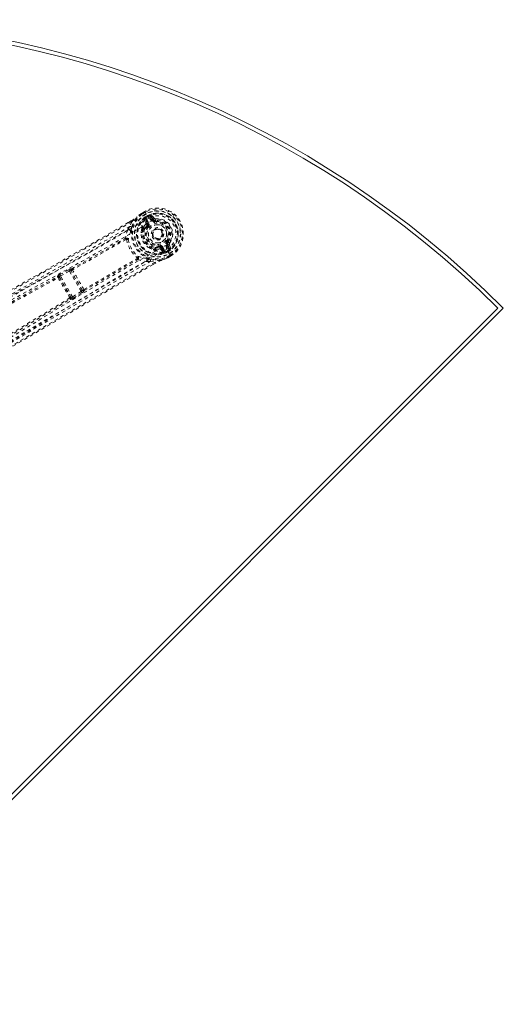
# Model space of a CAD drawing. Header units: inches. Extents: x -67 to 61, y -70 to 46.
# Tile 5 of 5: x 46 to 61, y 17 to 46. Entities that reach past the tile are written whole.
import ezdxf

# ---------------------------------------------------------------- set-up
doc = ezdxf.new("R2010")
doc.units = ezdxf.units.IN
doc.header["$MEASUREMENT"] = 0
doc.linetypes.add('SLD-Dashed', pattern=[0.075, 0.05, -0.025])
doc.linetypes.add('SLD-Solid', pattern=[0])

msp = doc.modelspace()

# ---------------------------------------------------------------- linework, layer by layer
at = {"color": 7, "linetype": 'SLD-Dashed', "lineweight": 0}
for p, q in [((49.905, 40.603), (49.902, 40.601)), ((50.006, 40.662), (49.905, 40.603)), ((50.008, 40.661), (49.906, 40.602)), ((50.02, 40.635), (49.92, 40.577)), ((50.008, 40.658), (50.006, 40.662)), ((50.035, 40.612), (50.008, 40.658)), ((50.018, 40.494), (50.081, 40.53)), ((50.018, 40.494), (50.034, 40.469)), ((50.018, 40.494), (50.018, 40.494)), ((50.034, 40.468), (50.02, 40.454)), ((50.02, 40.454), (50.031, 40.461)), ((50.031, 40.461), (50.098, 40.5)), ((50.096, 40.504), (50.034, 40.469)), ((50.046, 40.592), (50.035, 40.612)), ((50.049, 40.587), (50.046, 40.592)), ((50.124, 40.457), (50.049, 40.587)), ((50.098, 40.5), (50.096, 40.504)), ((50.228, 40.385), (50.17, 40.486)), ((50.196, 40.501), (50.272, 40.41)), ((50.254, 40.4), (50.196, 40.501)), ((50.292, 40.454), (50.212, 40.545)), ((49.49, 40.1), (49.557, 40.208)), ((49.595, 40.375), (49.507, 40.324)), ((49.595, 40.373), (49.507, 40.322)), ((49.609, 40.348), (49.557, 40.208)), ((49.94, 40.152), (49.959, 40.163)), ((49.996, 40.417), (50, 40.431)), ((49.996, 40.417), (50.035, 40.307)), ((50.002, 40.436), (50, 40.432)), ((50.075, 40.296), (50.032, 40.421)), ((50.032, 40.421), (50.097, 40.309)), ((50.058, 40.436), (50.123, 40.324)), ((50.067, 40.228), (50.074, 40.24)), ((50.091, 40.21), (50.067, 40.228)), ((50.075, 40.296), (50.097, 40.309)), ((50.272, 40.41), (50.254, 40.4)), ((50.331, 40.379), (50.34, 40.38)), ((50.332, 40.439), (50.34, 40.38)), ((50.34, 40.38), (50.343, 40.356)), ((49.91, 40.113), (49.919, 40.132)), ((49.975, 40.145), (49.956, 40.134)), ((50.441, 39.581), (50.437, 39.61)), ((50.455, 39.58), (50.441, 39.581)), ((50.468, 39.847), (50.455, 39.84)), ((50.476, 39.852), (50.468, 39.847)), ((50.552, 39.581), (50.616, 39.469)), ((50.715, 39.541), (50.657, 39.642)), ((50.701, 39.667), (50.683, 39.657)), ((50.741, 39.556), (50.683, 39.657)), ((50.689, 39.755), (50.709, 39.741)), ((50.701, 39.667), (50.741, 39.556)), ((50.709, 39.741), (50.703, 39.733)), ((50.788, 39.548), (50.749, 39.663)), ((50.284, 39.501), (50.263, 39.502)), ((50.304, 39.531), (50.323, 39.542)), ((50.311, 39.509), (50.331, 39.519)), ((50.493, 39.514), (50.569, 39.424)), ((50.504, 39.554), (50.526, 39.566)), ((50.59, 39.454), (50.504, 39.554)), ((50.526, 39.566), (50.59, 39.454)), ((50.569, 39.424), (50.569, 39.424)), ((50.569, 39.424), (50.569, 39.424)), ((50.584, 39.421), (50.569, 39.424)), ((50.584, 39.421), (50.589, 39.42)), ((50.613, 39.427), (50.624, 39.433)), ((50.632, 39.432), (50.613, 39.427)), ((50.624, 39.433), (50.692, 39.472)), ((50.633, 39.432), (50.694, 39.467)), ((50.633, 39.432), (50.646, 39.405)), ((50.647, 39.406), (50.646, 39.405)), ((50.709, 39.442), (50.647, 39.406)), ((50.667, 39.516), (50.667, 39.516)), ((50.743, 39.385), (50.667, 39.516)), ((50.67, 39.279), (50.77, 39.336)), ((50.684, 39.254), (50.786, 39.313)), ((50.786, 39.311), (50.685, 39.253)), ((50.692, 39.472), (50.694, 39.467)), ((50.709, 39.442), (50.709, 39.442)), ((50.745, 39.38), (50.743, 39.385)), ((50.757, 39.361), (50.745, 39.38)), ((50.784, 39.315), (50.757, 39.361)), ((50.786, 39.311), (50.784, 39.315)), ((50.168, 39.15), (50.041, 39.145)), ((50.168, 39.15), (50.316, 39.124)), ((50.254, 39.055), (50.331, 39.1)), ((50.332, 39.099), (50.255, 39.054)), ((50.681, 39.251), (50.685, 39.253)), ((47.366, 38.685), (47.364, 38.698)), ((47.426, 38.668), (47.423, 38.681)), ((47.423, 38.681), (47.779, 38.064)), ((47.436, 38.752), (47.71, 38.896)), ((47.457, 38.712), (47.73, 38.856)), ((47.823, 38.078), (47.457, 38.712)), ((47.71, 38.896), (47.74, 38.91)), ((47.73, 38.856), (48.085, 38.243)), ((47.778, 38.863), (47.779, 38.862)), ((48.114, 38.281), (47.778, 38.863)), ((47.798, 38.924), (47.797, 38.925)), ((48.085, 38.243), (47.823, 38.078)), ((47.847, 38.041), (48.108, 38.205)), ((48.108, 38.205), (48.136, 38.224)), ((48.114, 38.282), (48.114, 38.281)), ((48.177, 38.266), (48.177, 38.267)), ((47.754, 38.013), (47.764, 38.004)), ((47.779, 38.064), (47.769, 38.073))]:
    msp.add_line(p, q, dxfattribs=at)
at = {"color": 7, "linetype": 'SLD-Solid', "lineweight": 15}
for p, q in [((60.673, 37.74), (39.804, 16.871)), ((60.84, 37.74), (39.804, 16.704)), ((39.804, 16.871), (60.673, 37.74))]:
    msp.add_line(p, q, dxfattribs=at)
at = {"color": 7, "linetype": 'SLD-Dashed', "lineweight": 0, "flags": 128}
for points in [[(49.613, 40.191), (49.67, 40.34), (49.764, 40.486)], [(49.902, 40.601), (49.831, 40.546), (49.764, 40.486)], [(49.772, 40.493), (49.768, 40.49), (49.764, 40.486)], [(49.905, 40.603), (49.829, 40.544), (49.772, 40.493)], [(49.902, 40.601), (49.902, 40.6), (49.904, 40.598), (49.905, 40.596), (49.908, 40.593), (49.91, 40.59), (49.914, 40.586), (49.917, 40.582), (49.92, 40.577)], [(49.92, 40.577), (49.917, 40.583), (49.914, 40.588), (49.911, 40.593), (49.909, 40.597), (49.907, 40.6), (49.906, 40.602), (49.905, 40.603), (49.905, 40.603)], [(50.006, 40.662), (50.006, 40.662), (50.007, 40.661), (50.008, 40.659), (50.009, 40.655), (50.012, 40.651), (50.014, 40.646), (50.017, 40.641), (50.02, 40.635)], [(50.031, 40.461), (50.046, 40.45), (50.058, 40.436)], [(50.034, 40.468), (50.034, 40.469), (50.034, 40.469)], [(50.17, 40.486), (50.163, 40.508), (50.164, 40.532)], [(50.196, 40.501), (50.196, 40.5), (50.194, 40.499), (50.192, 40.498), (50.188, 40.496), (50.184, 40.494), (50.18, 40.491), (50.175, 40.489), (50.17, 40.486)], [(49.507, 40.324), (47.24, 39.018), (44.879, 37.675), (42.51, 36.335), (40.144, 34.999)], [(49.609, 40.348), (48.905, 39.94), (48.17, 39.517), (47.403, 39.077), (46.706, 38.679), (46.257, 38.423), (45.786, 38.155), (45.293, 37.875), (44.803, 37.597), (44.378, 37.357), (43.815, 37.038), (43.216, 36.7), (42.581, 36.341), (41.992, 36.008), (40.158, 34.973)], [(40.284, 34.943), (41.665, 35.733), (43.05, 36.512), (44.439, 37.279), (45.829, 38.037), (46.917, 38.632), (47.999, 39.229), (49.07, 39.836), (50.124, 40.457)], [(40.387, 34.876), (41.764, 35.664), (43.147, 36.439), (44.533, 37.201), (45.921, 37.956), (47.008, 38.547), (48.088, 39.143), (49.157, 39.748), (50.209, 40.37)], [(49.557, 40.208), (48.916, 39.837), (48.247, 39.452), (47.55, 39.053), (46.885, 38.674), (46.211, 38.29), (45.536, 37.907), (44.878, 37.535), (44.247, 37.178), (43.658, 36.846), (43, 36.474), (42.382, 36.125), (41.774, 35.782), (41.145, 35.427)], [(49.595, 40.375), (49.595, 40.375), (49.595, 40.374), (49.596, 40.372), (49.598, 40.368), (49.6, 40.364), (49.603, 40.359), (49.606, 40.354), (49.609, 40.348)], [(49.959, 40.163), (49.987, 40.215), (50.029, 40.272)], [(50.067, 40.228), (50.028, 40.175), (50.001, 40.127)], [(50.029, 40.272), (50.037, 40.292), (50.035, 40.307)], [(50.058, 40.436), (50.053, 40.433), (50.048, 40.43), (50.044, 40.428), (50.04, 40.426), (50.037, 40.424), (50.034, 40.422), (50.033, 40.421), (50.032, 40.421)], [(50.114, 40.192), (50.11, 40.196), (50.106, 40.199), (50.101, 40.202), (50.098, 40.205), (50.095, 40.207), (50.093, 40.209), (50.091, 40.21), (50.091, 40.21)], [(50.123, 40.324), (50.118, 40.321), (50.113, 40.318), (50.109, 40.316), (50.105, 40.313), (50.102, 40.311), (50.099, 40.31), (50.097, 40.309), (50.097, 40.309)], [(50.209, 40.37), (50.279, 40.404), (50.356, 40.422), (50.436, 40.423), (50.516, 40.407), (50.591, 40.375), (50.66, 40.329), (50.72, 40.27), (50.768, 40.201), (50.803, 40.125), (50.824, 40.044), (50.83, 39.961), (50.82, 39.88), (50.794, 39.803), (50.753, 39.734), (50.699, 39.676), (50.634, 39.633)], [(50.228, 40.385), (50.233, 40.388), (50.238, 40.39), (50.243, 40.393), (50.247, 40.395), (50.25, 40.397), (50.252, 40.398), (50.254, 40.399), (50.254, 40.4)], [(50.346, 40.326), (50.346, 40.332), (50.345, 40.337), (50.344, 40.342), (50.344, 40.347), (50.343, 40.351), (50.343, 40.353), (50.343, 40.355), (50.343, 40.356)], [(49.49, 40.1), (46.725, 38.514), (43.952, 36.943), (41.175, 35.375)], [(49.49, 40.1), (49.447, 39.978), (49.421, 39.85)], [(49.584, 40.064), (49.581, 40.052), (49.579, 40.044)], [(49.91, 40.113), (49.896, 40.018), (49.898, 39.962)], [(40.966, 33.873), (42.336, 34.672), (43.699, 35.482), (45.053, 36.302), (46.4, 37.126), (47.455, 37.772), (48.511, 38.41), (49.57, 39.032), (50.634, 39.633)], [(47.798, 38.924), (48.61, 39.381), (49.415, 39.844)], [(49.438, 39.817), (48.633, 39.353), (47.82, 38.895)], [(49.453, 39.813), (49.458, 39.822), (49.461, 39.832), (49.46, 39.84), (49.456, 39.847), (49.449, 39.852), (49.441, 39.854), (49.431, 39.854), (49.421, 39.85)], [(49.453, 39.813), (49.446, 39.817), (49.442, 39.818), (49.44, 39.817), (49.438, 39.817)], [(50.126, 39.568), (50.174, 39.537), (50.263, 39.502)], [(50.434, 39.64), (50.434, 39.634), (50.435, 39.628), (50.436, 39.623), (50.436, 39.619), (50.437, 39.615), (50.437, 39.612), (50.437, 39.611), (50.437, 39.61)], [(50.552, 39.581), (50.547, 39.578), (50.542, 39.575), (50.537, 39.573), (50.533, 39.571), (50.53, 39.569), (50.528, 39.567), (50.526, 39.566), (50.526, 39.566)], [(50.657, 39.642), (50.662, 39.645), (50.667, 39.648), (50.671, 39.65), (50.675, 39.653), (50.679, 39.654), (50.681, 39.656), (50.683, 39.657), (50.683, 39.657)], [(50.666, 39.774), (50.67, 39.77), (50.674, 39.767), (50.679, 39.764), (50.682, 39.761), (50.685, 39.759), (50.687, 39.757), (50.689, 39.756), (50.689, 39.755)], [(40.972, 33.751), (42.347, 34.551), (43.714, 35.362), (45.073, 36.181), (46.425, 37.006), (47.484, 37.651), (48.542, 38.289), (49.603, 38.913), (50.667, 39.516)], [(50.331, 39.519), (50.39, 39.518), (50.46, 39.526)], [(50.46, 39.526), (50.482, 39.523), (50.493, 39.514)], [(50.59, 39.454), (50.591, 39.454), (50.593, 39.455), (50.595, 39.457), (50.598, 39.458), (50.602, 39.461), (50.607, 39.463), (50.611, 39.466), (50.616, 39.469)], [(50.616, 39.469), (50.623, 39.452), (50.624, 39.433)], [(50.633, 39.432), (50.633, 39.432), (50.632, 39.432)], [(50.685, 39.253), (50.685, 39.253), (50.684, 39.254), (50.683, 39.256), (50.681, 39.259), (50.679, 39.263), (50.676, 39.268), (50.673, 39.273), (50.67, 39.279)], [(50.681, 39.251), (50.68, 39.252), (50.68, 39.254), (50.679, 39.257), (50.677, 39.26), (50.676, 39.264), (50.674, 39.269), (50.672, 39.274), (50.67, 39.279)], [(50.694, 39.467), (50.696, 39.464), (50.7, 39.458), (50.704, 39.451), (50.709, 39.442)], [(50.715, 39.541), (50.72, 39.544), (50.725, 39.547), (50.73, 39.549), (50.734, 39.552), (50.737, 39.554), (50.739, 39.555), (50.741, 39.556), (50.741, 39.556)], [(50.752, 39.513), (50.731, 39.523), (50.715, 39.541)], [(50.77, 39.336), (50.774, 39.331), (50.777, 39.326), (50.78, 39.321), (50.782, 39.317), (50.784, 39.314), (50.785, 39.312), (50.786, 39.311), (50.786, 39.311)], [(50.316, 39.124), (49.676, 38.756), (49.001, 38.365), (48.289, 37.952), (47.541, 37.516), (46.853, 37.114), (46.138, 36.694), (45.973, 36.598), (45.807, 36.5), (45.64, 36.402), (45.525, 36.334), (45.414, 36.269), (45.297, 36.2), (45.175, 36.128), (44.784, 35.898), (44.35, 35.642), (43.871, 35.359), (43.569, 35.181), (43.248, 34.992), (42.901, 34.787), (42.578, 34.596), (42.155, 34.347), (41.78, 34.125), (41.451, 33.931), (41.17, 33.765), (40.935, 33.627)], [(50.255, 39.054), (47.98, 37.738), (45.635, 36.364), (43.292, 34.983), (40.951, 33.601)], [(41.792, 34.307), (44.538, 35.927), (47.286, 37.544), (50.041, 39.145)], [(41.822, 34.255), (42.146, 34.446), (42.516, 34.664), (42.92, 34.903), (43.286, 35.119), (43.478, 35.232), (43.669, 35.345), (43.861, 35.458), (44.078, 35.587), (44.298, 35.716), (44.511, 35.842), (44.945, 36.098), (45.348, 36.335), (45.72, 36.555), (46.084, 36.769), (46.507, 37.017), (47.232, 37.443), (47.964, 37.871), (48.722, 38.313), (49.461, 38.741), (50.168, 39.15)], [(48.163, 38.301), (48.966, 38.776), (49.77, 39.242)], [(48.177, 38.267), (48.978, 38.742), (49.782, 39.208)], [(49.77, 39.242), (49.772, 39.243), (49.773, 39.245), (49.774, 39.248), (49.775, 39.256)], [(49.791, 39.21), (49.799, 39.217), (49.804, 39.225), (49.806, 39.234), (49.805, 39.242), (49.801, 39.249), (49.794, 39.254), (49.785, 39.256), (49.775, 39.256)], [(49.791, 39.21), (49.914, 39.169), (50.041, 39.145)], [(50.037, 39.25), (50.045, 39.248), (50.058, 39.245)], [(50.182, 39.206), (50.339, 39.181), (50.513, 39.189)], [(50.316, 39.124), (50.319, 39.119), (50.322, 39.113), (50.325, 39.109), (50.328, 39.104), (50.33, 39.101), (50.331, 39.099), (50.332, 39.098), (50.332, 39.099)], [(50.513, 39.189), (50.589, 39.214), (50.681, 39.251)], [(50.513, 39.189), (50.518, 39.19), (50.523, 39.193)], [(50.685, 39.253), (50.596, 39.217), (50.523, 39.193)], [(44.747, 37.251), (46.059, 37.968), (47.366, 38.685)], [(47.423, 38.681), (47.424, 38.687), (47.431, 38.695), (47.442, 38.704), (47.449, 38.708), (47.457, 38.712)], [(47.436, 38.752), (47.437, 38.75), (47.439, 38.747), (47.441, 38.743), (47.443, 38.738), (47.446, 38.732), (47.45, 38.726), (47.453, 38.719), (47.457, 38.712)], [(47.71, 38.896), (47.712, 38.891), (47.717, 38.882), (47.723, 38.87), (47.73, 38.856)], [(47.73, 38.856), (47.738, 38.86), (47.746, 38.863), (47.761, 38.866), (47.772, 38.866), (47.776, 38.865), (47.778, 38.864), (47.778, 38.863)], [(44.766, 37.222), (46.08, 37.939), (47.388, 38.656)], [(48.085, 38.243), (48.089, 38.236), (48.093, 38.23), (48.097, 38.224), (48.1, 38.218), (48.103, 38.214), (48.105, 38.21), (48.107, 38.207), (48.108, 38.205)], [(47.74, 38.047), (46.465, 37.272), (45.187, 36.493)], [(45.202, 36.462), (46.48, 37.24), (47.754, 38.013)], [(47.823, 38.078), (47.816, 38.074), (47.809, 38.07), (47.795, 38.064), (47.785, 38.062), (47.779, 38.064)], [(47.823, 38.078), (47.827, 38.071), (47.831, 38.065), (47.835, 38.059), (47.839, 38.053), (47.842, 38.049), (47.844, 38.045), (47.846, 38.042), (47.847, 38.041)]]:
    msp.add_lwpolyline(points, dxfattribs=at)
at = {"color": 7, "linetype": 'SLD-Dashed', "lineweight": 0}
for radius in [0.7, 0.69, 0.623, 0.32, 0.275, 0.188, 0.157, 0.142, 0.139, 0.138]:
    msp.add_circle((50.39, 39.983), radius, dxfattribs=at)
at = {"color": 7, "linetype": 'SLD-Solid', "lineweight": 15}
for radius, start, end in [(29.75, 45, 135), (29.632, 45.2284, 134.7716), (29.632, 45.2284, 134.7716)]:
    msp.add_arc((39.804, 16.704), radius, start, end, dxfattribs=at)
at = {"color": 7, "linetype": 'SLD-Dashed', "lineweight": 0}
for centre, radius, start, end in [((50.39, 39.983), 0.78, 300.5288, 119.4712), ((50.39, 39.983), 0.78, 300, 119.4852), ((49.019, 41.429), 1.202, 298.6565, 308.814), ((50.39, 39.983), 0.787, 128.3239, 291.6761), ((47.245, 43.165), 3.677, 310.0115, 313.2374), ((50.39, 39.983), 0.758, 128.3239, 291.6761), ((50.39, 39.983), 0.632, 126.0642, 293.9358), ((50.39, 39.983), 0.602, 126.2697, 293.7303), ((49.92, 40.577), 0.03, 120.2178, 125.2738), ((50.39, 39.983), 0.75, 300.4562, 119.5438), ((50.39, 39.983), 0.629, 300.5444, 119.4557), ((50.86, 40.953), 0.887, 208.4985, 210.4135), ((50.39, 39.983), 0.599, 300.5443, 119.4557), ((50.39, 39.983), 0.593, 112.3909, 119.4476), ((50.401, 39.989), 0.543, 299.366, 120.634), ((50.242, 40.341), 0.206, 98.3425, 112.3396), ((50.222, 40.516), 0.0299, 107.8925, 211.9521), ((49.401, 39.583), 0.644, 70.7408, 75.9115), ((51.748, 39.642), 2.204, 165.5691, 168.9416), ((50.406, 40.145), 0.497, 144.8146, 183.6299), ((50.376, 40.198), 0.439, 150.0688, 186.0866), ((49.971, 40.135), 0.0305, 343.9333, 114.3693), ((49.93, 40.121), 0.0505, 28.2708, 55.7509), ((50.069, 40.385), 0.0843, 125.4025, 142.6212), ((50.005, 40.406), 0.0305, 29.0417, 96.1691), ((50.39, 39.983), 0.376, 142.774, 277.226), ((50.04, 40.243), 0.031, 331.5902, 110.0546), ((50.05, 40.281), 0.0299, 31.046, 119.0046), ((50.39, 39.983), 0.346, 142.7739, 277.226), ((50.025, 40.27), 0.0567, 328.2292, 27.9781), ((50.02, 40.264), 0.089, 322.774, 30), ((50.02, 40.264), 0.119, 322.7741, 29.9998), ((50.39, 39.983), 0.275, 90, 270), ((49.999, 40.25), 0.242, 29.7358, 58.8246), ((50.332, 40.444), 0.119, 210.0002, 277.2258), ((50.332, 40.444), 0.089, 210, 277.226), ((50.299, 40.424), 0.0301, 102.347, 208.5788), ((50.331, 40.451), 0.0715, 214.7849, 269.755), ((50.326, 40.484), 0.0455, 221.3523, 277.4727), ((50.39, 39.983), 0.459, 322.774, 97.226), ((50.39, 39.983), 0.4, 322.774, 97.226), ((50.39, 39.983), 0.376, 322.774, 97.226), ((50.39, 39.983), 0.346, 322.774, 97.226), ((50.39, 39.983), 0.275, 269.9999, 90.0001), ((49.518, 40.046), 0.0608, 358.0308, 117.6178), ((50.383, 39.669), 0.887, 155.0289, 170.8698), ((50.374, 39.974), 0.476, 181.4724, 238.5266), ((49.925, 40.076), 0.0404, 67.2256, 112.6904), ((49.959, 40.112), 0.0444, 115.0113, 152.6914), ((50.422, 40.002), 0.494, 166.9722, 253.0278), ((49.911, 40.11), 0.0506, 28.2534, 55.6782), ((49.973, 40.106), 0.0326, 121.6503, 167.8213), ((50.4, 39.989), 0.453, 159.7483, 260.251), ((50.385, 39.98), 0.411, 159.0116, 260.9885), ((49.968, 40.109), 0.0371, 29.2745, 79.8326), ((50.39, 39.983), 0.157, 185.1542, 230.0596), ((49.408, 39.857), 0.0143, 296.6381, 332.4535), ((49.368, 39.78), 0.0795, 27.493, 53.9455), ((49.448, 39.796), 0.0608, 13.4568, 116.3323), ((49.475, 39.738), 0.0786, 66.2599, 106.6759), ((50.402, 39.99), 0.965, 190.5265, 229.4745), ((50.339, 39.953), 0.844, 189.7728, 230.2273), ((50.354, 40.038), 0.465, 265.8372, 280.7949), ((50.313, 39.544), 0.0305, 305.6317, 76.0667), ((50.288, 39.555), 0.0371, 340.1674, 30.7284), ((50.449, 39.522), 0.119, 30.0002, 97.2258), ((50.449, 39.522), 0.089, 30, 97.226), ((50.44, 39.55), 0.031, 310.1672, 88.1959), ((50.456, 39.524), 0.0565, 31.957, 91.5657), ((50.418, 39.509), 0.249, 1.7046, 29.8623), ((50.76, 39.702), 0.119, 142.7739, 210), ((50.76, 39.702), 0.089, 142.774, 210), ((50.766, 39.698), 0.0714, 150.3138, 205.2487), ((50.727, 39.683), 0.0301, 211.4544, 317.6204), ((51.58, 40.839), 1.402, 231.5621, 233.9866), ((50.792, 39.677), 0.0455, 142.5301, 198.6452), ((49.721, 39.313), 0.0786, 313.3256, 353.7381), ((49.757, 39.26), 0.0608, 303.6682, 46.5424), ((50.115, 40.134), 0.888, 249.1314, 264.97), ((50.238, 39.534), 0.0404, 307.3037, 352.7803), ((50.537, 39.91), 0.491, 236.127, 275.5127), ((50.288, 39.56), 0.0326, 252.1637, 298.3668), ((50.286, 39.545), 0.0444, 267.3969, 304.996), ((50.261, 39.505), 0.0506, 4.3219, 31.7477), ((50.57, 39.864), 0.44, 233.9347, 269.9018), ((50.28, 39.516), 0.0504, 4.2204, 31.7546), ((50.478, 39.539), 0.0299, 300.9962, 28.9519), ((50.564, 39.438), 0.0305, 323.8303, 30.9604), ((50.569, 39.534), 0.115, 279.6882, 292.2893), ((50.39, 39.983), 0.593, 300.5524, 307.6091), ((50.768, 39.57), 0.0299, 208.0463, 312.1093), ((50.626, 39.676), 0.206, 307.6596, 321.6579), ((49.703, 39.199), 0.0795, 6.0543, 32.5083), ((49.79, 39.196), 0.0143, 87.5562, 123.3557), ((50.009, 39.196), 0.0608, 302.3824, 61.9703), ((50.773, 41.329), 2.204, 251.0582, 254.4316), ((49.55, 39.326), 0.643, 344.0864, 349.2623), ((51.573, 35.668), 3.677, 106.7624, 109.9887), ((50.957, 38.072), 1.202, 111.1869, 121.3425), ((47.494, 38.597), 0.165, 110.5927, 142.3681), ((47.384, 38.658), 0.0451, 30.8628, 117.5124), ((47.387, 38.645), 0.0451, 30.895, 117.399), ((47.306, 38.616), 0.0919, 26.0234, 48.5444), ((47.79, 38.832), 0.0933, 85.8685, 122.4634), ((47.818, 38.885), 0.0451, 117.857, 208.9583), ((47.819, 38.884), 0.0451, 117.8505, 208.9531), ((47.852, 38.814), 0.0873, 111.8099, 146.8095), ((19.041, 21.883), 33.379, 29.4252, 30.5748), ((47.74, 38.856), 0.0889, 26.181, 49.6203), ((19.651, 22.236), 32.727, 29.399, 30.6009), ((47.424, 38.607), 0.0607, 88.3018, 126.2238), ((79.629, 56.864), 37.027, 209.4552, 210.5445), ((76.074, 54.811), 32.883, 209.4019, 210.5981), ((48.057, 38.295), 0.0588, 297.8374, 346.6323), ((48.109, 38.369), 0.0872, 273.1887, 308.1919), ((48.153, 38.306), 0.0451, 211.0464, 302.1495), ((48.153, 38.305), 0.0451, 211.0416, 302.1433), ((48.093, 38.307), 0.0933, 297.5363, 334.1324), ((48.09, 38.252), 0.0879, 10.246, 33.953), ((47.715, 38.103), 0.0612, 293.9383, 331.5357), ((47.664, 37.995), 0.092, 11.4666, 33.9885), ((47.73, 38.051), 0.0451, 302.6012, 29.1045), ((47.74, 38.043), 0.0451, 302.4883, 29.1366), ((47.742, 38.168), 0.165, 277.6322, 309.407)]:
    msp.add_arc(centre, radius, start, end, dxfattribs=at)

doc.saveas('drawing.dxf')
